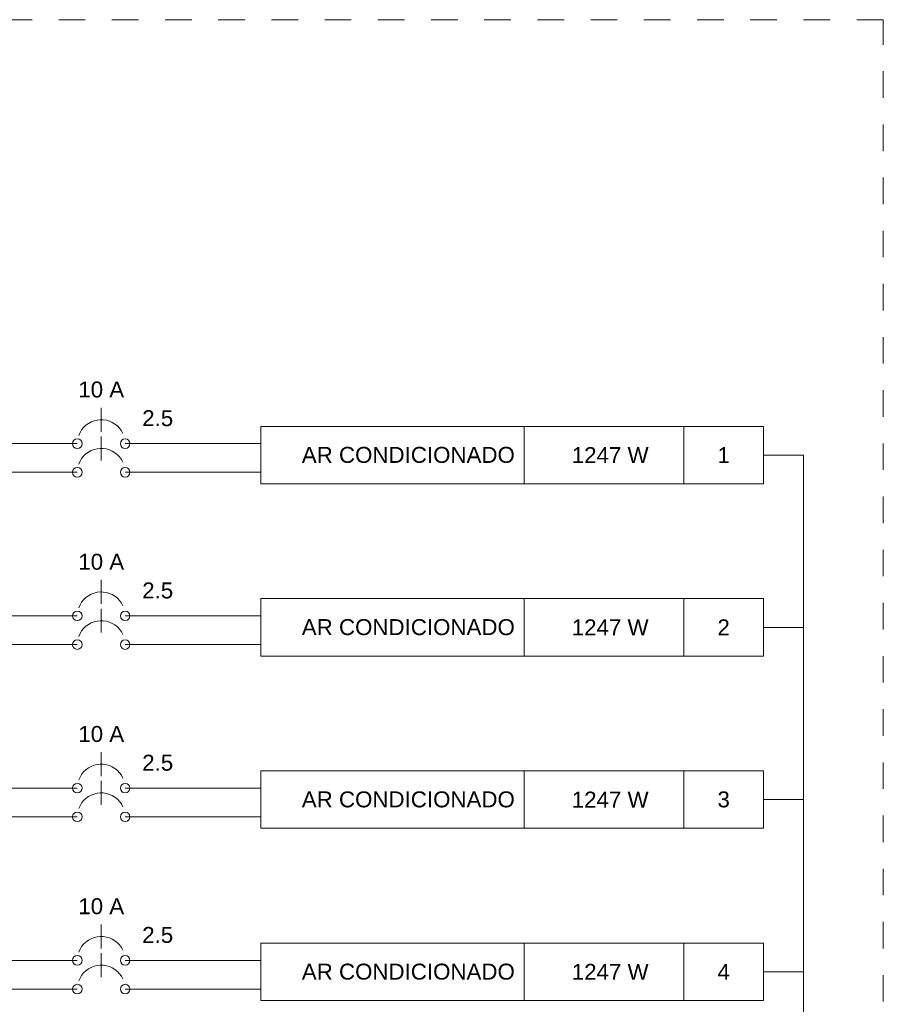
# Model space of a CAD drawing. Header units: feet. Extents: x -18 to 1038, y -110 to 48.
# Tile 111 of 199: x 333.15 to 337.21, y -5.28 to -0.65. Entities that reach past the tile are written whole.
import ezdxf

# ---------------------------------------------------------------- set-up
doc = ezdxf.new("R2010")
doc.units = ezdxf.units.FT
doc.header["$MEASUREMENT"] = 0
doc.linetypes.add('JIS_02_1.2', pattern=[0.25, 0.125, -0.125])
for name, color, linetype, lineweight in [('DI-Disjuntor', 1, 'Continuous', 5), ('DI-Fios', 3, 'Continuous', 5), ('DI-Linhas do diagrama', 9, 'Continuous', 5), ('DI-Pontilhado', 7, 'JIS_02_1.2', 5), ('DI-Textos do diagrama', 7, 'Continuous', 5)]:
    doc.layers.add(name, color=color, linetype=linetype, lineweight=lineweight)
doc.styles.add('Arial', font='arial.ttf')

msp = doc.modelspace()

# ---------------------------------------------------------------- linework, layer by layer
at = {"layer": 'DI-Disjuntor'}
for p, q in [((333.5331, -2.5878), (333.5331, -2.4753)), ((333.5331, -2.7228), (333.5331, -2.6103)), ((333.5331, -3.3978), (333.5331, -3.2853)), ((333.5331, -3.5328), (333.5331, -3.4203)), ((333.5331, -4.2078), (333.5331, -4.0953)), ((333.5331, -4.3428), (333.5331, -4.2303)), ((333.5331, -5.0178), (333.5331, -4.9053)), ((333.5331, -5.1528), (333.5331, -5.0403))]:
    msp.add_line(p, q, dxfattribs=at)
for points in [[(333.6351, -2.5965), (333.628, -2.5836), (333.6193, -2.5717), (333.6091, -2.5611), (333.5977, -2.5518), (333.5851, -2.5442), (333.5716, -2.5383), (333.5575, -2.5342), (333.5429, -2.5319), (333.5282, -2.5316), (333.5136, -2.5332), (333.4993, -2.5367), (333.4856, -2.542), (333.4727, -2.5491), (333.4608, -2.5578), (333.4502, -2.568), (333.441, -2.5795), (333.4334, -2.5921), (333.4274, -2.6055)], [(333.6351, -2.7315), (333.628, -2.7186), (333.6193, -2.7067), (333.6091, -2.6961), (333.5977, -2.6868), (333.5851, -2.6792), (333.5716, -2.6733), (333.5575, -2.6692), (333.5429, -2.6669), (333.5282, -2.6666), (333.5136, -2.6682), (333.4993, -2.6717), (333.4856, -2.677), (333.4727, -2.6841), (333.4608, -2.6928), (333.4502, -2.703), (333.441, -2.7145), (333.4334, -2.7271), (333.4274, -2.7405)], [(333.6351, -3.4065), (333.628, -3.3936), (333.6193, -3.3817), (333.6091, -3.3711), (333.5977, -3.3618), (333.5851, -3.3542), (333.5716, -3.3483), (333.5575, -3.3442), (333.5429, -3.3419), (333.5282, -3.3416), (333.5136, -3.3432), (333.4993, -3.3467), (333.4856, -3.352), (333.4727, -3.3591), (333.4608, -3.3678), (333.4502, -3.378), (333.441, -3.3895), (333.4334, -3.4021), (333.4274, -3.4155)], [(333.6351, -3.5415), (333.628, -3.5286), (333.6193, -3.5167), (333.6091, -3.5061), (333.5977, -3.4968), (333.5851, -3.4892), (333.5716, -3.4833), (333.5575, -3.4792), (333.5429, -3.4769), (333.5282, -3.4766), (333.5136, -3.4782), (333.4993, -3.4817), (333.4856, -3.487), (333.4727, -3.4941), (333.4608, -3.5028), (333.4502, -3.513), (333.441, -3.5245), (333.4334, -3.5371), (333.4274, -3.5505)], [(333.6351, -4.2165), (333.628, -4.2036), (333.6193, -4.1917), (333.6091, -4.1811), (333.5977, -4.1718), (333.5851, -4.1642), (333.5716, -4.1583), (333.5575, -4.1542), (333.5429, -4.1519), (333.5282, -4.1516), (333.5136, -4.1532), (333.4993, -4.1567), (333.4856, -4.162), (333.4727, -4.1691), (333.4608, -4.1778), (333.4502, -4.188), (333.441, -4.1995), (333.4334, -4.2121), (333.4274, -4.2255)], [(333.6351, -4.3515), (333.628, -4.3386), (333.6193, -4.3267), (333.6091, -4.3161), (333.5977, -4.3069), (333.5851, -4.2992), (333.5716, -4.2933), (333.5575, -4.2892), (333.5429, -4.2869), (333.5282, -4.2866), (333.5136, -4.2882), (333.4993, -4.2917), (333.4856, -4.297), (333.4727, -4.3041), (333.4608, -4.3128), (333.4502, -4.323), (333.441, -4.3345), (333.4334, -4.3471), (333.4274, -4.3605)], [(333.6351, -5.0265), (333.628, -5.0136), (333.6193, -5.0017), (333.6091, -4.9911), (333.5977, -4.9819), (333.5851, -4.9742), (333.5716, -4.9683), (333.5575, -4.9642), (333.5429, -4.9619), (333.5282, -4.9616), (333.5136, -4.9632), (333.4993, -4.9667), (333.4856, -4.972), (333.4727, -4.9791), (333.4608, -4.9878), (333.4502, -4.998), (333.441, -5.0095), (333.4334, -5.0221), (333.4274, -5.0355)], [(333.6351, -5.1615), (333.628, -5.1486), (333.6193, -5.1367), (333.6091, -5.1261), (333.5977, -5.1169), (333.5851, -5.1092), (333.5716, -5.1033), (333.5575, -5.0992), (333.5429, -5.0969), (333.5282, -5.0966), (333.5136, -5.0982), (333.4993, -5.1017), (333.4856, -5.107), (333.4727, -5.1141), (333.4608, -5.1228), (333.4502, -5.133), (333.441, -5.1445), (333.4334, -5.1571), (333.4274, -5.1705)]]:
    msp.add_lwpolyline(points, dxfattribs=at)
for centre in [(333.4206, -2.644), (333.6456, -2.644), (333.4206, -2.779), (333.6456, -2.779), (333.4206, -3.454), (333.6456, -3.454), (333.4206, -3.589), (333.6456, -3.589), (333.4206, -4.264), (333.6456, -4.264), (333.4206, -4.399), (333.6456, -4.399), (333.4206, -5.074), (333.6456, -5.074), (333.4206, -5.209), (333.6456, -5.209)]:
    msp.add_circle(centre, 0.0225, dxfattribs=at)
at = {"layer": 'DI-Fios'}
for p, q in [((336.6456, -2.698), (336.8331, -2.698)), ((336.8331, -9.793), (336.8331, -2.698)), ((336.6456, -3.508), (336.8331, -3.508)), ((336.6456, -4.318), (336.8331, -4.318)), ((336.6456, -5.128), (336.8331, -5.128))]:
    msp.add_line(p, q, dxfattribs=at)
at = {"layer": 'DI-Linhas do diagrama'}
for p, q in [((336.6456, -2.563), (334.2831, -2.563)), ((334.2831, -2.563), (334.2831, -2.833)), ((335.5206, -2.833), (335.5206, -2.563)), ((336.2706, -2.833), (336.2706, -2.563)), ((336.6456, -2.833), (336.6456, -2.563)), ((332.7831, -2.644), (333.4206, -2.644)), ((333.6456, -2.644), (334.2831, -2.644)), ((332.4081, -2.779), (333.4206, -2.779)), ((333.6456, -2.779), (334.2831, -2.779)), ((334.2831, -2.833), (336.6456, -2.833)), ((336.6456, -3.373), (334.2831, -3.373)), ((334.2831, -3.373), (334.2831, -3.643)), ((335.5206, -3.643), (335.5206, -3.373)), ((336.2706, -3.643), (336.2706, -3.373)), ((336.6456, -3.643), (336.6456, -3.373)), ((332.7831, -3.454), (333.4206, -3.454)), ((333.6456, -3.454), (334.2831, -3.454)), ((332.5956, -3.589), (333.4206, -3.589)), ((333.6456, -3.589), (334.2831, -3.589)), ((334.2831, -3.643), (336.6456, -3.643)), ((336.6456, -4.183), (334.2831, -4.183)), ((334.2831, -4.183), (334.2831, -4.453)), ((335.5206, -4.453), (335.5206, -4.183)), ((336.2706, -4.453), (336.2706, -4.183)), ((336.6456, -4.453), (336.6456, -4.183)), ((332.7831, -4.264), (333.4206, -4.264)), ((333.6456, -4.264), (334.2831, -4.264)), ((332.4081, -4.399), (333.4206, -4.399)), ((333.6456, -4.399), (334.2831, -4.399)), ((334.2831, -4.453), (336.6456, -4.453)), ((336.6456, -4.993), (334.2831, -4.993)), ((334.2831, -4.993), (334.2831, -5.263)), ((335.5206, -5.263), (335.5206, -4.993)), ((336.2706, -5.263), (336.2706, -4.993)), ((336.6456, -5.263), (336.6456, -4.993)), ((332.7831, -5.074), (333.4206, -5.074)), ((333.6456, -5.074), (334.2831, -5.074)), ((332.5956, -5.209), (333.4206, -5.209)), ((333.6456, -5.209), (334.2831, -5.209)), ((334.2831, -5.263), (336.6456, -5.263))]:
    msp.add_line(p, q, dxfattribs=at)
at = {"layer": 'DI-Pontilhado'}
for p, q in [((337.2081, -0.6505), (328.3581, -0.6505)), ((337.2081, -10.018), (337.2081, -0.6505))]:
    msp.add_line(p, q, dxfattribs=at)

# ---------------------------------------------------------------- texts
at = {"layer": 'DI-Textos do diagrama', "char_height": 0.075, "line_spacing_factor": 0.6, "style": 'Arial'}
for s, insert, width, attachment_point in [('10 A', (333.5331, -2.428), 0.431021, 8), ('2.5', (333.7256, -2.563), 0.291197, 7), ('AR CONDICIONADO', (334.4756, -2.7355), 2.002934, 7), ('  1247 W', (335.8956, -2.7355), 0.838377, 8), ('1', (336.4581, -2.7355), 0.116502, 8), ('10 A', (333.5331, -3.238), 0.431021, 8), ('2.5', (333.7256, -3.373), 0.291197, 7), ('AR CONDICIONADO', (334.4756, -3.5455), 2.002934, 7), ('  1247 W', (335.8956, -3.5455), 0.838377, 8), ('2', (336.4581, -3.5455), 0.116502, 8), ('10 A', (333.5331, -4.048), 0.431021, 8), ('2.5', (333.7256, -4.183), 0.291197, 7), ('AR CONDICIONADO', (334.4756, -4.3555), 2.002934, 7), ('  1247 W', (335.8956, -4.3555), 0.838377, 8), ('3', (336.4581, -4.3555), 0.116502, 8), ('10 A', (333.5331, -4.858), 0.431021, 8), ('2.5', (333.7256, -4.993), 0.291197, 7), ('AR CONDICIONADO', (334.4756, -5.1655), 2.002934, 7), ('  1247 W', (335.8956, -5.1655), 0.838377, 8), ('4', (336.4581, -5.1655), 0.116502, 8)]:
    msp.add_mtext(s, dxfattribs=dict(at, insert=insert, width=width, attachment_point=attachment_point))

doc.saveas('drawing.dxf')
